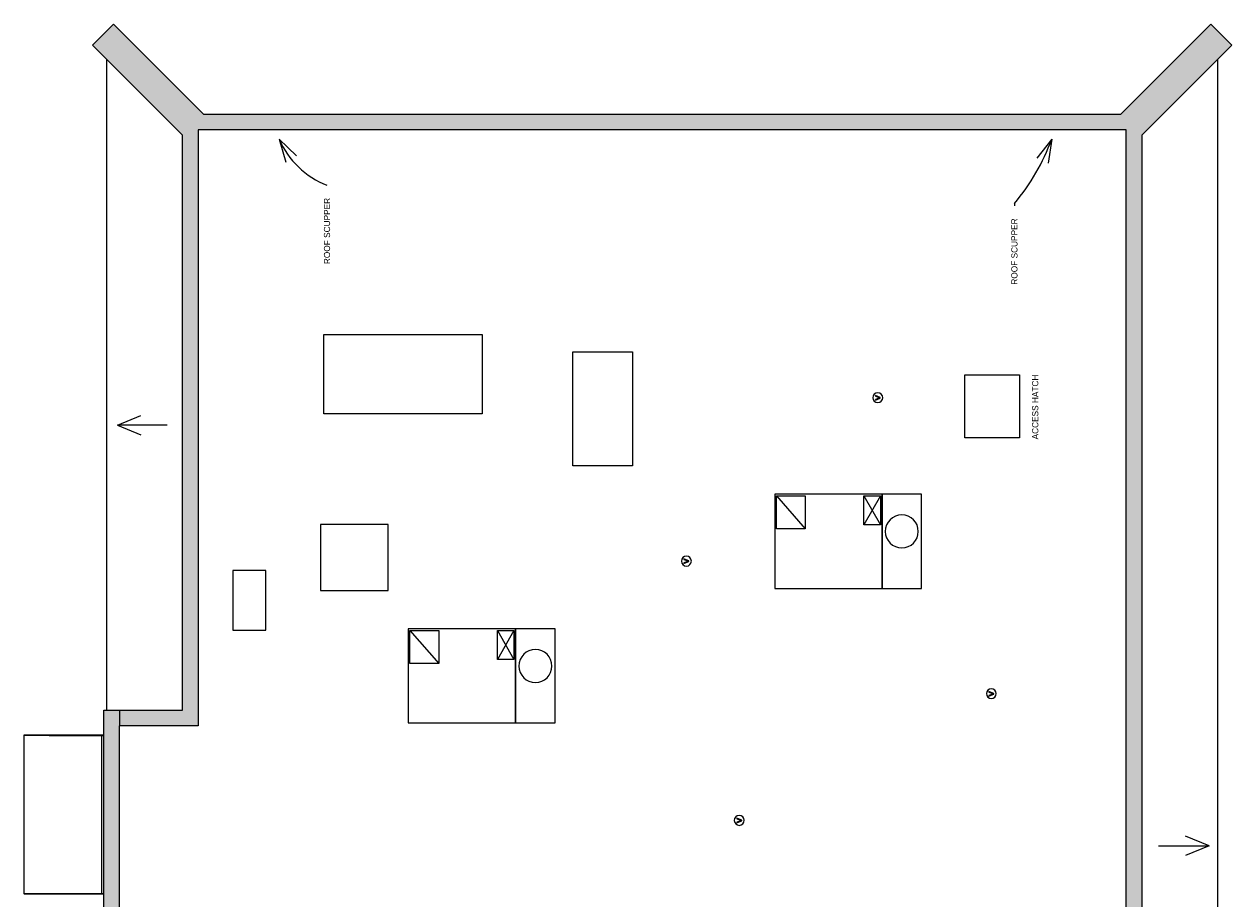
# Model space of a CAD drawing. Header units: inches. Extents: x -336 to 396, y -509 to 519.
# Tile 2 of 2: x -336 to 396, y -11 to 519. Entities that reach past the tile are written whole.
import ezdxf

# ---------------------------------------------------------------- set-up
doc = ezdxf.new("R2010")
doc.units = ezdxf.units.IN
doc.header["$MEASUREMENT"] = 0
for name, color, linetype, lineweight in [('A-DETL-MBND', 5, 'Continuous', 9), ('A-GENM', 13, 'Continuous', 9), ('G-ANNO-DIMS', 111, 'Continuous', 9), ('G-ANNO-TEXT', 231, 'Continuous', 9), ('M-EQPM', 90, 'Continuous', 9), ('Q-SPCQ', 2, 'Continuous', 9)]:
    doc.layers.add(name, color=color, linetype=linetype, lineweight=lineweight)
doc.styles.add('Inter', font='txt', dxfattribs={"height": 3.75})

# ---------------------------------------------------------------- blocks, each defined once
blk = doc.blocks.new('Roof Top Unit - Default 2-4305744-Roof Plan')
at = {"layer": 'A-DETL-MBND'}
for p, q in [((39.93, 28.5), (-25.07, 28.5)), ((-25.07, 28.5), (-25.07, -28.5)), ((-24.07, 27.5), (-6.57, 7.5)), ((-24.07, 7.5), (-24.07, 27.5)), ((-24.07, 27.5), (-6.57, 27.5)), ((-6.57, 27.5), (-6.57, 7.5)), ((38.93, 27.5), (28.93, 10)), ((28.93, 27.5), (38.93, 10)), ((28.93, 27.5), (38.93, 27.5)), ((28.93, 10), (28.93, 27.5)), ((38.93, 27.5), (38.93, 10)), ((63.93, 28.5), (39.93, 28.5)), ((39.93, 28.5), (39.93, -28.5)), ((39.93, -28.5), (39.93, 28.5)), ((63.93, -28.5), (63.93, 28.5)), ((-6.57, 7.5), (-24.07, 7.5)), ((38.93, 10), (28.93, 10)), ((-25.07, -28.5), (39.93, -28.5)), ((39.93, -28.5), (63.93, -28.5))]:
    blk.add_line(p, q, dxfattribs=at)
for start, end in [(0, 180), (180, 360)]:
    blk.add_arc((51.93, 6), 10, start, end, dxfattribs=at)
blk = doc.blocks.new('Roof Vent - Roof Vent-4092266-Roof Plan')
at = {"layer": 'A-DETL-MBND'}
for p, q in [((-1.03, 1.48), (-1.43, 1.48)), ((-1.43, 1.48), (-0.23, -1.53)), ((-0.22, -0.69), (-1.03, 1.48)), ((0.9, 1.48), (0.1, -0.69)), ((0.16, -1.53), (1.31, 1.48)), ((1.31, 1.48), (0.9, 1.48)), ((-0.23, -1.53), (0.16, -1.53)), ((-0.06, -1.18), (-0.22, -0.69)), ((0.1, -0.69), (-0.06, -1.18))]:
    blk.add_line(p, q, dxfattribs=at)
for start, end in [(360, 180), (180, 360)]:
    blk.add_arc((0, 0), 3, start, end, dxfattribs=at)
blk = doc.blocks.new('Awning - 8_-0 x 2-4335368-Roof Plan')
at = {"layer": 'A-DETL-MBND'}
for p, q in [((-48.25, 5.9), (-48.25, 53)), ((-48, 53), (-48.25, 53)), ((-48, 53), (-48, 5.9)), ((-48, 5.9), (-48, 53)), ((-48, 53), (48, 53)), ((48, 37.94), (48, 53)), ((48, 53), (48.25, 53)), ((48.25, 53), (48.25, 5.86)), ((48, 37.94), (48, 5.9)), ((-48.25, 4.75), (-48.25, 5.9)), ((-48.25, 5.9), (-48, 5.9)), ((-48, 5.9), (-48, 4.75)), ((-48, 4.75), (-48, 5.9)), ((-48, 5.9), (48, 5.9)), ((48, 4.75), (48, 5.86)), ((48.25, 5.86), (48, 5.86)), ((48, 5.86), (48, 4.75)), ((48.25, 5.86), (48.25, 4.75))]:
    blk.add_line(p, q, dxfattribs=at)
blk = doc.blocks.new('Roof Vent - Roof Vent-V1-Roof Plan')
at = {"layer": 'M-EQPM'}
for p, q in [((-1.03, 1.48), (-1.43, 1.48)), ((-1.43, 1.48), (-0.23, -1.53)), ((-0.22, -0.69), (-1.03, 1.48)), ((0.9, 1.48), (0.1, -0.69)), ((0.16, -1.53), (1.31, 1.48)), ((1.31, 1.48), (0.9, 1.48)), ((-0.23, -1.53), (0.16, -1.53)), ((-0.06, -1.18), (-0.22, -0.69)), ((0.1, -0.69), (-0.06, -1.18))]:
    blk.add_line(p, q, dxfattribs=at)
for start, end in [(360, 180), (180, 360)]:
    blk.add_arc((0, 0), 3, start, end, dxfattribs=at)

msp = doc.modelspace()

# ---------------------------------------------------------------- hatches: boundary and pattern name
at = {"layer": 'A-DETL-MBND'}
for points in [[(-275.81, 487.45), (-263.08, 500.18), (-281.47, 518.57), (-294.2, 505.84), (-278.21, 489.85)], [(377.65, 487.45), (396.04, 505.84), (383.31, 518.57), (364.92, 500.18)], [(-239.66, 451.3), (-239.66, 464.12), (-227.02, 464.12), (-263.08, 500.18), (-275.81, 487.45), (-254.94, 466.58)], [(341.59, 451.39), (377.65, 487.45), (364.92, 500.18), (328.86, 464.12), (341.59, 464.12), (341.59, 454.62)], [(-230.16, 93.62), (-230.16, 464.12), (-239.66, 464.12), (-239.66, 93.62), (-236.37, 93.62)], [(332.09, 454.62), (341.59, 454.62), (341.59, 464.12), (-230.16, 464.12), (-230.16, 454.62), (260.24, 454.62)], [(341.59, -442.11), (341.59, 454.62), (332.09, 454.62), (332.09, -432.61), (340.78, -441.3)], [(-277.91, -23.38), (-277.91, 103.12), (-287.41, 103.12), (-287.41, -23.38)], [(-249.79, 93.62), (-239.66, 93.62), (-239.66, 103.12), (-277.91, 103.12), (-277.91, 93.62), (-276.64, 93.62)]]:
    msp.add_hatch(color=9, dxfattribs=at).paths.add_polyline_path(points, flags=0)

# ---------------------------------------------------------------- linework, layer by layer
for p, q in [((-281.47, 518.57), (-294.2, 505.84)), ((-281.47, 518.57), (-227.02, 464.12)), ((328.86, 464.12), (383.31, 518.57)), ((396.04, 505.84), (383.31, 518.57)), ((-239.66, 451.3), (-294.2, 505.84)), ((396.04, 505.84), (341.59, 451.39)), ((-285.75, 497.39), (-285.75, 103.12)), ((387.63, -488.15), (387.63, 497.43)), ((-227.02, 464.12), (328.86, 464.12)), ((-230.16, 454.62), (-230.16, 93.62)), ((332.09, 454.62), (-230.16, 454.62)), ((332.09, -441.61), (332.09, 454.62)), ((-239.66, 103.12), (-239.66, 451.3)), ((341.59, 451.39), (341.59, -442.11)), ((-287.41, -23.38), (-287.41, 103.12)), ((-287.41, 103.12), (-239.66, 103.12)), ((-277.91, 103.12), (-277.91, 93.62)), ((-277.91, -23.38), (-277.91, 93.62)), ((-230.16, 93.62), (-277.91, 93.62))]:
    msp.add_line(p, q, dxfattribs=at)
at = {"layer": 'G-ANNO-DIMS'}
for p, q in [((-279.19, 275.72), (-265.02, 281.59)), ((-279.19, 275.72), (-265.02, 269.85)), ((-248.99, 275.72), (-279.19, 275.72)), ((382.2, 21.03), (368.03, 26.9)), ((351.66, 21.03), (382.2, 21.03)), ((382.2, 21.03), (368.03, 15.16))]:
    msp.add_line(p, q, dxfattribs=at)
at = {"layer": 'G-ANNO-TEXT', "color": 7}
for p, q in [((-181.21, 448.99), (-170.62, 438.84)), ((-181.21, 448.99), (-177.11, 434.9)), ((286.89, 448.99), (277.83, 437.45)), ((286.89, 448.99), (284.81, 434.46)), ((264.28, 409.95), (264.28, 408.53))]:
    msp.add_line(p, q, dxfattribs=at)
for centre, radius, start, end in [((-132.94, 469.97), 52.64, 203.48988, 248.54516), ((165.96, 492.96), 128.67, 319.82664, 340.01865)]:
    msp.add_arc(centre, radius, start, end, dxfattribs=at)
at = {"layer": 'Q-SPCQ'}
for p, q in [((-154.16, 330.62), (-58.16, 330.62)), ((-154.16, 282.62), (-154.16, 330.62)), ((-58.16, 330.62), (-58.16, 282.62)), ((-3.16, 320.12), (32.84, 320.12)), ((-3.16, 251.12), (-3.16, 320.12)), ((32.84, 320.12), (32.84, 251.12)), ((234.34, 306.12), (267.34, 306.12)), ((234.34, 268.12), (234.34, 306.12)), ((267.34, 306.12), (267.34, 268.12)), ((-58.16, 282.62), (-154.16, 282.62)), ((267.34, 268.12), (234.34, 268.12)), ((32.84, 251.12), (-3.16, 251.12)), ((-115.16, 215.62), (-156.16, 215.62)), ((-156.16, 215.62), (-156.16, 175.62)), ((-115.16, 175.62), (-115.16, 215.62)), ((-189.16, 187.62), (-209.16, 187.62)), ((-209.16, 187.62), (-209.16, 151.62)), ((-189.16, 151.62), (-189.16, 187.62)), ((-156.16, 175.62), (-115.16, 175.62)), ((-209.16, 151.62), (-189.16, 151.62))]:
    msp.add_line(p, q, dxfattribs=at)

# ---------------------------------------------------------------- block references
at = {"layer": 'A-GENM', "rotation": 89.99999999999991}
msp.add_blockref('Awning - 8_-0 x 2-4335368-Roof Plan', (-282.66, 39.87), dxfattribs=at)
at = {"layer": 'M-EQPM'}
for name, p, rotation in [('Roof Vent - Roof Vent-4092266-Roof Plan', (181.53, 292.37), 89.9999999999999), ('Roof Vent - Roof Vent-4092266-Roof Plan', (65.59, 193.37), 90.00000000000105), ('Roof Vent - Roof Vent-4092266-Roof Plan', (250.34, 113.12), 89.9999999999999), ('Roof Vent - Roof Vent-V1-Roof Plan', (97.59, 36.37), 90.77376783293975)]:
    msp.add_blockref(name, p, dxfattribs=dict(at, rotation=rotation))
for p in [(144.15, 205.37), (-77.85, 123.87)]:
    msp.add_blockref('Roof Top Unit - Default 2-4305744-Roof Plan', p, dxfattribs=at)

# ---------------------------------------------------------------- texts
at = {"layer": 'G-ANNO-TEXT', "color": 7, "char_height": 3.75, "attachment_point": 1, "rotation": 90, "style": 'Inter'}
for s, insert, width in [('ROOF SCUPPER', (-154.06, 373.24), 46.2075), ('ROOF SCUPPER', (262.4, 360.8), 46.2075), ('ACCESS HATCH', (275.03, 267.08), 48.1012)]:
    msp.add_mtext(s, dxfattribs=dict(at, insert=insert, width=width))

doc.saveas('drawing.dxf')
